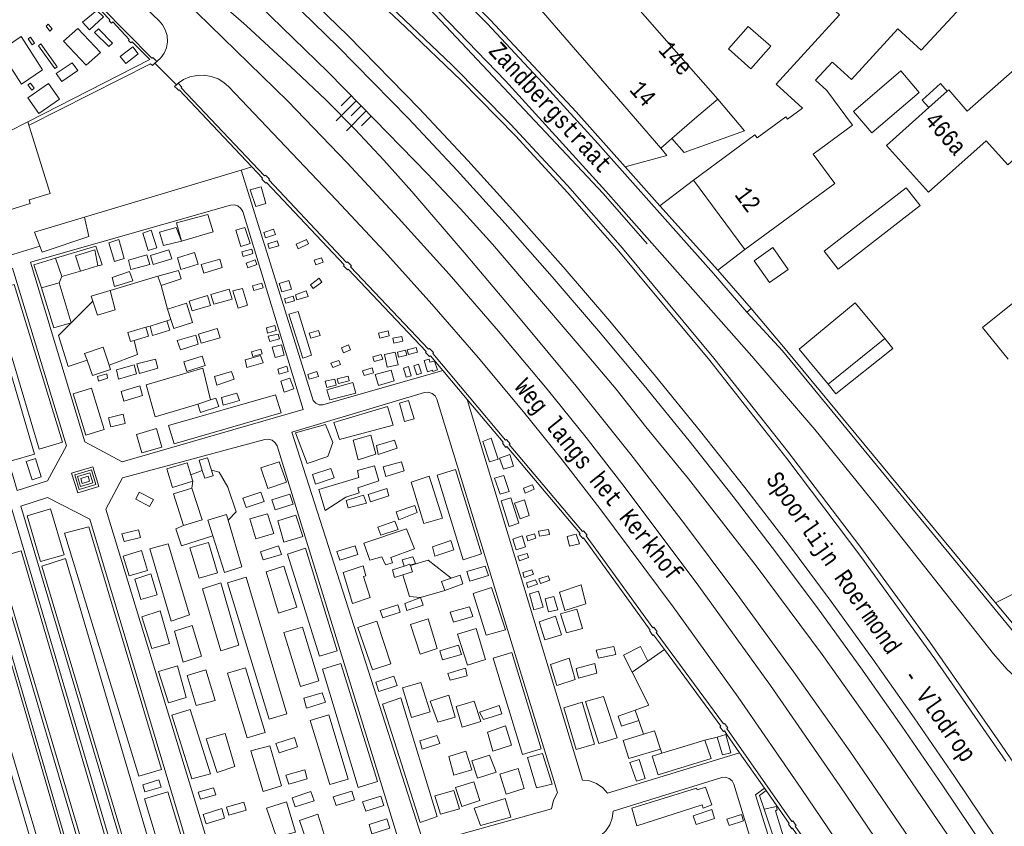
# Model space of a CAD drawing. Header units: metres. Extents: x 196790 to 198335, y 354523 to 356036.
# Tile 74 of 108: x 197890 to 197993, y 354860 to 354944. Entities that reach past the tile are written whole.
import ezdxf

# ---------------------------------------------------------------- set-up
doc = ezdxf.new("R2010")
doc.units = ezdxf.units.M
doc.linetypes.add('DGN Style 2', pattern=[186.027128, 111.616277, -74.410851])
doc.linetypes.add('DGN Style 3', pattern=[260.437979, 186.027128, -74.410851])
for name, color, linetype, lineweight in [('afdak', 252, 'DGN Style 2', 18), ('bij- of bedrijfsgebouw', 252, 'Continuous', 18), ('heg of haag', 252, 'Continuous', 18), ('hoofdgebouw', 252, 'Continuous', 18), ('huisnummer BAG', 252, 'Continuous', 18), ('kant asfaltverharding', 252, 'Continuous', 18), ('kant klinkerverharding', 252, 'Continuous', 18), ('kant muur (extern)', 252, 'Continuous', 18), ('kant onverhard', 252, 'Continuous', 18), ('kant tegelverharding', 252, 'Continuous', 18), ('kunstwerken', 252, 'Continuous', 18), ('molgoot', 252, 'DGN Style 3', 18), ('overige afscheidingen', 252, 'Continuous', 18), ('overige tekst', 252, 'Continuous', 18), ('raster', 252, 'Continuous', 18), ('spoorrail', 252, 'Continuous', 18), ('straatnaam', 252, 'Continuous', 18), ('taludlijn', 252, 'Continuous', 18), ('taludsymbool', 252, 'Continuous', 18), ('tuinhuis', 252, 'DGN Style 2', 18), ('vlakafsluiter groen', 252, 'DGN Style 2', 18)]:
    doc.layers.add(name, color=color, linetype=linetype, lineweight=lineweight)
doc.styles.add('Style-Courier New', font='cour.ttf')

# ---------------------------------------------------------------- blocks, each defined once
blk = doc.blocks.new('TA')
at = {"layer": 'taludsymbool', "linetype": 'Continuous', "lineweight": 0}
for p, q in [((-0.5, 0), (-0.5, -0.5)), ((-0.25, 0), (-0.25, -1)), ((0, 0), (0, -0.5)), ((0.25, 0), (0.25, -1)), ((0.5, 0), (0.5, -0.5))]:
    blk.add_line(p, q, dxfattribs=at)

msp = doc.modelspace()

# ---------------------------------------------------------------- linework, layer by layer
at = {"layer": 'afdak', "flags": 128}
for points in [[(197986.92, 354936.833), (197986.222, 354937.618), (197984.279, 354935.89), (197984.977, 354935.105)], [(197958.038, 354931.858), (197959.322, 354930.378), (197965.666, 354932.668), (197962.858, 354935.991)], [(197974.019, 354920.034), (197982.604, 354926.693), (197984.063, 354924.812), (197975.478, 354918.153), (197974.019, 354920.034)], [(197980.359, 354910.885), (197981.2, 354909.83), (197975.236, 354905.074), (197974.429, 354906.086)]]:
    msp.add_lwpolyline(points, dxfattribs=at)
at = {"layer": 'bij- of bedrijfsgebouw'}
for p, q in [((197979.011, 354932.438), (197977.082, 354934.697)), ((197977.27, 354914.613), (197980.359, 354910.885)), ((197974.429, 354906.086), (197980.359, 354910.885)), ((197991.989, 354883.162), (197998.547, 354886.432))]:
    msp.add_line(p, q, dxfattribs=at)
at = {"layer": 'bij- of bedrijfsgebouw', "flags": 128}
for points in [[(197977.082, 354934.697), (197982.058, 354938.948), (197983.987, 354936.689), (197979.011, 354932.438)], [(197888.315, 354932.626), (197888.368, 354932.653), (197888.423, 354932.555), (197890.496, 354933.619), (197892.835, 354926.101), (197890.613, 354925.429), (197890.725, 354925.026), (197885.209, 354923.309)], [(197977.27, 354914.613), (197971.396, 354909.747), (197974.429, 354906.086)], [(197999.304, 354879.636), (197996.732, 354877.446), (197991.989, 354883.162)]]:
    msp.add_lwpolyline(points, dxfattribs=at)
at = {"layer": 'heg of haag'}
for p, q in [((197913.964, 354928.882), (197912.854, 354928.549)), ((197912.854, 354928.549), (197896.429, 354923.622)), ((197896.429, 354923.622), (197891.187, 354922.049))]:
    msp.add_line(p, q, dxfattribs=at)
at = {"layer": 'hoofdgebouw'}
for p, q in [((197943.435, 354946.349), (197947.932, 354941.167)), ((197958.251, 354941.229), (197953.72, 354946.38)), ((197947.932, 354941.167), (197952.429, 354935.985)), ((197962.858, 354935.991), (197958.251, 354941.229)), ((197952.429, 354935.985), (197956.882, 354930.855)), ((197960.658, 354934.132), (197962.858, 354935.991)), ((197984.977, 354935.105), (197986.92, 354936.833)), ((197971.741, 354935.029), (197970.171, 354933.872)), ((197958.038, 354931.858), (197960.658, 354934.132)), ((197956.882, 354930.855), (197958.038, 354931.858)), ((197960.296, 354927.473), (197965.679, 354920.208))]:
    msp.add_line(p, q, dxfattribs=at)
at = {"layer": 'hoofdgebouw', "flags": 128}
for points in [[(197984.848, 354950.635), (197989.241, 354946.617), (197984.184, 354941.126), (197981.741, 354943.361)], [(197973.607, 354946.664), (197975.619, 354944.824), (197968.974, 354937.56), (197971.741, 354935.029)], [(197981.741, 354943.361), (197976.874, 354938.04), (197974.961, 354939.79)], [(197986.92, 354936.833), (197987.069, 354936.966), (197989.011, 354934.739), (197996.069, 354940.964), (198000.728, 354935.734), (197993.267, 354929.078), (197990.995, 354931.624), (197984.965, 354926.215), (197980.549, 354931.138), (197984.271, 354934.477), (197984.977, 354935.105)], [(197974.961, 354939.79), (197974.864, 354939.878), (197973.114, 354937.965), (197974.28, 354936.898)], [(197972.853, 354930.229), (197976.963, 354933.256), (197974.28, 354936.898)], [(197960.296, 354927.473), (197966.734, 354932.258), (197966.982, 354931.93), (197969.973, 354934.14), (197970.171, 354933.872)], [(197965.679, 354920.208), (197975.121, 354927.151), (197972.853, 354930.229)], [(197993.301, 354908.706), (197990.619, 354912.039), (197993.966, 354914.731)]]:
    msp.add_lwpolyline(points, dxfattribs=at)
at = {"layer": 'kant asfaltverharding'}
for p, q in [((197956.789, 354924.804), (197953.149, 354928.871)), ((197962.847, 354918.034), (197956.789, 354924.804)), ((197962.847, 354918.034), (197966.339, 354914.023)), ((197966.339, 354914.023), (197965.912, 354913.658))]:
    msp.add_line(p, q, dxfattribs=at)
at = {"layer": 'kant asfaltverharding', "flags": 128}
for points in [[(197953.149, 354928.871), (197947.986, 354934.641), (197939.029, 354944.265), (197932.842, 354950.453), (197926.568, 354956.555), (197920.21, 354962.568), (197913.769, 354968.492), (197909.835, 354972.155), (197901.077, 354979.593)], [(197907.618, 354969.325), (197916.176, 354961.804), (197924.532, 354954.054), (197932.677, 354946.083), (197940.602, 354937.898)], [(197894.655, 354958.178), (197895.951, 354957.077), (197917.77, 354935.78), (197923.962, 354929.289), (197929.371, 354923.507), (197934.665, 354917.62), (197939.853, 354911.639), (197944.943, 354905.574), (197949.044, 354900.499), (197953.039, 354895.341), (197960.854, 354884.891), (197968.365, 354874.492), (197975.666, 354863.945), (197991.886, 354840.007), (198016.738, 354802.147), (198021.026, 354795.243), (198022.17, 354793.154), (198023.082, 354790.938), (198023.743, 354788.635), (198024.031, 354786.948)], [(197904.025, 354939.926), (197904.43, 354940.306), (197904.772, 354940.794), (197905.013, 354941.372), (197905.121, 354942.005), (197905.083, 354942.647), (197904.906, 354943.248), (197904.619, 354943.77), (197904.258, 354944.192), (197894.256, 354953.76), (197892.753, 354955.095)], [(198018.56, 354792.236), (198013.658, 354800.395), (197988.857, 354838.192), (197971.602, 354863.675), (197964.976, 354873.268), (197958.164, 354882.73), (197950.463, 354893.061), (197946.526, 354898.161), (197942.483, 354903.178), (197937.719, 354908.869), (197932.86, 354914.479), (197927.902, 354920.001), (197922.84, 354925.428), (197911.572, 354937.278), (197911.054, 354937.73), (197910.433, 354938.103), (197909.731, 354938.365), (197908.979, 354938.492), (197908.217, 354938.475), (197907.484, 354938.317), (197906.816, 354938.038), (197906.238, 354937.666)], [(197940.602, 354937.898), (197951.102, 354926.35), (197966.421, 354909.018), (197973.017, 354901.341), (197979.396, 354893.483), (197991.754, 354877.816), (197993.18, 354876.191), (197994.798, 354874.7), (197996.587, 354873.375), (197998.519, 354872.245), (198000.563, 354871.331), (198002.681, 354870.647), (198004.835, 354870.199), (198006.987, 354869.985), (198031.083, 354868.857), (198031.053, 354868.591)], [(197965.912, 354913.658), (197969.655, 354909.569), (197994.038, 354879.915), (197995.421, 354878.397), (197996.977, 354877.006), (197998.688, 354875.77), (198000.528, 354874.715), (198002.469, 354873.857), (198004.477, 354873.211), (198006.52, 354872.781), (198008.562, 354872.566), (198031.647, 354871.314), (198034.944, 354871.019)]]:
    msp.add_lwpolyline(points, dxfattribs=at)
at = {"layer": 'kant klinkerverharding', "flags": 128}
msp.add_lwpolyline([(197953.149, 354928.871), (197957.49, 354930.083), (197956.882, 354930.855)], dxfattribs=at)
at = {"layer": 'kant muur (extern)'}
for p, q in [((197904.025, 354939.926), (197903.82, 354939.746)), ((197906.238, 354937.666), (197906.067, 354937.502)), ((197934, 354907.53), (197936.565, 354904.482)), ((197965.144, 354867.433), (197963.795, 354869.36)), ((197967.758, 354863.7), (197965.144, 354867.433)), ((197967.758, 354863.7), (197967.93, 354863.454))]:
    msp.add_line(p, q, dxfattribs=at)
at = {"layer": 'kant muur (extern)', "flags": 128}
for points in [[(197904.025, 354939.926), (197903.613, 354940.354), (197903.505, 354940.267), (197895.629, 354948.294), (197895.679, 354948.385), (197895.265, 354948.804), (197895.181, 354948.725), (197887.455, 354956.807), (197887.556, 354956.906), (197887.144, 354957.313)], [(197897.37, 354946.102), (197899.069, 354944.306), (197899.005, 354944.21), (197899.276, 354943.955), (197899.395, 354944.077), (197901.098, 354942.228), (197901.027, 354942.133), (197901.297, 354941.884), (197901.432, 354941.997), (197903.299, 354940.126), (197890.496, 354933.619)], [(197890.61, 354933.253), (197903.359, 354939.694), (197903.558, 354939.514), (197903.82, 354939.746)], [(197906.067, 354937.502), (197905.876, 354937.32), (197906.104, 354937.091)], [(197906.104, 354937.091), (197906.309, 354936.886), (197906.359, 354936.952), (197913.964, 354928.882)], [(197977.808, 354849.936), (197970.973, 354859.722), (197971.06, 354859.8), (197970.715, 354860.288), (197970.617, 354860.227), (197963.814, 354869.961), (197963.892, 354870.03), (197963.546, 354870.512), (197963.451, 354870.448), (197956.404, 354880.048), (197956.486, 354880.117), (197956.132, 354880.596), (197956.047, 354880.548), (197949.052, 354890.173), (197949.149, 354890.247), (197948.765, 354890.719), (197948.667, 354890.628), (197940.987, 354899.759), (197941.071, 354899.83), (197940.699, 354900.287), (197940.595, 354900.21), (197932.953, 354909.32), (197933.036, 354909.396), (197932.613, 354909.833), (197932.516, 354909.748), (197924.329, 354918.41), (197924.418, 354918.496), (197924.011, 354918.922), (197923.913, 354918.839), (197915.749, 354927.512), (197915.843, 354927.605), (197915.426, 354928.026), (197915.321, 354927.936), (197906.575, 354937.157), (197906.65, 354937.256), (197906.238, 354937.666)], [(197913.964, 354928.882), (197915.084, 354927.693), (197915.017, 354927.608), (197915.437, 354927.18), (197915.509, 354927.252), (197923.68, 354918.6), (197923.606, 354918.502), (197924.008, 354918.083), (197924.094, 354918.157), (197932.272, 354909.501), (197932.209, 354909.41), (197932.629, 354908.998), (197932.714, 354909.058), (197934, 354907.53)], [(197936.565, 354904.482), (197940.346, 354899.989), (197940.262, 354899.914), (197940.63, 354899.456), (197940.721, 354899.536), (197948.4, 354890.43), (197948.315, 354890.359), (197948.686, 354889.89), (197948.778, 354889.956), (197955.768, 354880.301), (197955.691, 354880.235), (197956.026, 354879.744), (197956.119, 354879.801), (197957.256, 354878.254)], [(197957.256, 354878.254), (197963.171, 354870.205), (197963.07, 354870.131), (197963.444, 354869.662), (197963.548, 354869.713), (197963.795, 354869.36)], [(197967.93, 354863.454), (197970.339, 354860.012), (197970.257, 354859.941), (197970.607, 354859.446), (197970.693, 354859.51), (197977.505, 354849.759), (197977.417, 354849.688), (197977.782, 354849.171), (197977.863, 354849.231), (197984.428, 354839.324), (197984.344, 354839.218), (197984.685, 354838.755), (197984.786, 354838.821), (197987.27, 354835.044)]]:
    msp.add_lwpolyline(points, dxfattribs=at)
at = {"layer": 'kant onverhard'}
for p, q in [((197891.754, 354920.555), (197891.187, 354922.049)), ((197891.754, 354920.555), (197887.642, 354919.312)), ((197893.38, 354919.321), (197894.035, 354917.367)), ((197894.035, 354917.367), (197893.782, 354916.716)), ((197899.113, 354915.911), (197904.109, 354917.424)), ((197893.782, 354916.716), (197891.906, 354916.193)), ((197904.462, 354916.43), (197905.149, 354913.94)), ((197895.027, 354912.52), (197897.299, 354914.79)), ((197902.856, 354912.08), (197903.304, 354912.177)), ((197905.072, 354912.734), (197905.498, 354912.868)), ((197907.572, 354896.588), (197908.788, 354897.047)), ((197907.78, 354895.911), (197907.696, 354895.176)), ((197934.223, 354884.456), (197931.667, 354883.711)), ((197957.256, 354878.254), (197955.509, 354877.032)), ((197955.509, 354877.032), (197953.854, 354875.874)), ((197954.558, 354870.826), (197955.057, 354869.365)), ((197961.481, 354868.734), (197962.773, 354869.051)), ((197963.681, 354869.326), (197963.795, 354869.36)), ((197956.829, 354867.793), (197956.966, 354867.373))]:
    msp.add_line(p, q, dxfattribs=at)
at = {"layer": 'kant onverhard', "flags": 128}
for points in [[(197912.854, 354928.549), (197920.303, 354904.719), (197920.428, 354904.38), (197920.693, 354904.093), (197921.05, 354903.934), (197921.411, 354903.925), (197934, 354907.53)], [(197911.732, 354924.881), (197912.115, 354924.909), (197912.51, 354924.789), (197912.831, 354924.53), (197913.022, 354924.196), (197919.363, 354903.432), (197900.376, 354897.947), (197896.458, 354900.027), (197890.781, 354918.89), (197911.732, 354924.881)], [(197896.429, 354923.622), (197896.873, 354921.572), (197891.984, 354919.947), (197891.754, 354920.555)], [(197891.906, 354916.193), (197891.107, 354918.615), (197893.38, 354919.321)], [(197883.006, 354916.537), (197888.863, 354918.263), (197894.55, 354899.62), (197892.555, 354895.934), (197889.365, 354894.925), (197883.006, 354916.537)], [(197896.697, 354908.597), (197894.725, 354907.953), (197893.688, 354911.179), (197895.027, 354912.52)], [(197901.637, 354910.669), (197902.004, 354909.194), (197899.02, 354908.075)], [(197909.638, 354904.437), (197908.855, 354907.756), (197902.888, 354906.014), (197903.855, 354902.667), (197908.302, 354904.007)], [(197931.808, 354858.54), (197932.376, 354858.372), (197932.881, 354858.064), (197945.419, 354861.56), (197945.615, 354862.458), (197946.055, 354863.264), (197933.396, 354904.529), (197933.205, 354904.863), (197932.884, 354905.122), (197932.489, 354905.242), (197932.106, 354905.214), (197918.192, 354901.065), (197931.808, 354858.54)], [(197936.565, 354904.482), (197948.657, 354864.561), (197949.409, 354864.469), (197950.139, 354864.194), (197950.782, 354863.753), (197951.288, 354863.188), (197965.144, 354867.433)], [(197919.773, 354897.772), (197918.553, 354900.978), (197921.704, 354901.862), (197922.49, 354899.962), (197921.963, 354898.511), (197919.773, 354897.772)], [(197915.34, 354900.293), (197915.723, 354900.321), (197916.118, 354900.201), (197916.439, 354899.941), (197916.63, 354899.608), (197929.563, 354857.59), (197929.193, 354856.721), (197911.407, 354851.323), (197898.655, 354892.975), (197900.43, 354896.273), (197915.34, 354900.293)], [(197909.739, 354897.065), (197910.548, 354896.855), (197911.455, 354895.288), (197912.34, 354892.684), (197911.488, 354891.834)], [(197926.859, 354897.515), (197925.056, 354897.048), (197925.192, 354896.309), (197921.019, 354895.036), (197921.671, 354892.841), (197923.855, 354894.232), (197925.247, 354894.698), (197925.114, 354895.227), (197927.298, 354895.96), (197926.859, 354897.515)], [(197889.754, 354893.304), (197892.565, 354894.217), (197896.977, 354891.917), (197909.474, 354850.235), (197903.144, 354848.346), (197889.754, 354893.304)], [(197885.73, 354891.995), (197888.8, 354892.993), (197902.084, 354848.029), (197899.016, 354847.114), (197885.73, 354891.995)], [(197878.657, 354889.696), (197884.691, 354891.658), (197897.801, 354846.751), (197891.606, 354844.902), (197878.657, 354889.696)], [(197909.894, 354890.173), (197906.617, 354889.135), (197906.026, 354890.912), (197906.806, 354891.25)], [(197930.197, 354890.921), (197931.04, 354888.806), (197928.544, 354887.903), (197928.75, 354887.333), (197927.999, 354887.122), (197927.628, 354887.983), (197926.372, 354887.62), (197925.719, 354889.4), (197930.197, 354890.921)], [(197930.611, 354887.067), (197932.461, 354887.63), (197934.902, 354885.748)], [(197931.667, 354883.711), (197930.527, 354883.821), (197929.829, 354886.089)], [(197953.854, 354875.874), (197955.615, 354872.419), (197954.193, 354871.895)], [(197942.893, 354866.939), (197943.83, 354863.74), (197945.491, 354864.141), (197944.479, 354867.335), (197942.893, 354866.939)], [(197950.571, 354858.732), (197951.11, 354859.237), (197951.53, 354859.87), (197951.79, 354860.583), (197951.877, 354861.317), (197963.262, 354864.832), (197963.645, 354864.86), (197964.04, 354864.74), (197964.36, 354864.48), (197964.551, 354864.147), (197977.046, 354823.074), (197977.03, 354822.626), (197976.829, 354822.185), (197976.468, 354821.86), (197976.046, 354821.711), (197964.765, 354818.419), (197964.334, 354819.086), (197963.732, 354819.641), (197963.008, 354820.026), (197962.236, 354820.211), (197950.571, 354858.732)], [(197967.758, 354863.7), (197966.795, 354862.998), (197979.076, 354823.821), (197979.228, 354823.438), (197979.539, 354823.119), (197979.951, 354822.949), (197980.363, 354822.95), (197992.822, 354826.578)]]:
    msp.add_lwpolyline(points, dxfattribs=at)
at = {"layer": 'kant tegelverharding'}
for p, q in [((197956.789, 354924.804), (197960.296, 354927.473)), ((197962.847, 354918.034), (197965.679, 354920.208))]:
    msp.add_line(p, q, dxfattribs=at)
at = {"layer": 'kunstwerken', "flags": 128}
for points in [[(197895.725, 354894.703), (197897.938, 354895.367), (197897.309, 354897.421), (197895.078, 354896.757), (197895.725, 354894.703)], [(197895.41, 354896.573), (197895.877, 354895.039), (197897.624, 354895.563), (197897.158, 354897.094), (197895.41, 354896.573)], [(197896.973, 354896.777), (197895.711, 354896.389), (197896.025, 354895.343), (197897.304, 354895.73), (197896.973, 354896.777)], [(197896.971, 354895.908), (197896.188, 354895.67), (197896.045, 354896.21), (197896.801, 354896.441), (197896.971, 354895.908)]]:
    msp.add_lwpolyline(points, dxfattribs=at)
at = {"layer": 'molgoot', "flags": 128}
msp.add_lwpolyline([(197965.912, 354913.658), (197962.411, 354917.707), (197950.254, 354931.315), (197944.507, 354937.653), (197938.667, 354943.907), (197932.884, 354949.709), (197927.02, 354955.43), (197921.077, 354961.07), (197915.057, 354966.626), (197909.474, 354971.725), (197900.637, 354979.261), (197899.359, 354980.466)], dxfattribs=at)
at = {"layer": 'overige afscheidingen'}
for p, q in [((197897.827, 354918.485), (197896.024, 354917.954)), ((197896.024, 354917.954), (197894.035, 354917.367)), ((197904.109, 354917.424), (197904.462, 354916.43)), ((197895.027, 354912.52), (197893.782, 354916.716)), ((197905.498, 354912.868), (197905.149, 354913.94)), ((197903.304, 354912.177), (197905.072, 354912.734)), ((197909.638, 354904.437), (197908.302, 354904.007)), ((197907.572, 354896.588), (197907.78, 354895.911)), ((197930.611, 354887.067), (197930.602, 354887.095)), ((197954.558, 354870.826), (197954.193, 354871.895)), ((197962.773, 354869.051), (197963.681, 354869.326)), ((197961.481, 354868.734), (197956.966, 354867.373))]:
    msp.add_line(p, q, dxfattribs=at)
at = {"layer": 'overige afscheidingen', "flags": 128}
for points in [[(197896.965, 354943.244), (197898.436, 354944.615), (197897.714, 354945.299), (197896.205, 354944.054), (197896.965, 354943.244)], [(197892.398, 354943.636), (197892.622, 354943.836), (197893.024, 354943.345), (197892.79, 354943.109), (197892.398, 354943.636)], [(197894.241, 354942.056), (197895.743, 354943.39), (197898.123, 354940.887), (197896.597, 354939.532), (197894.241, 354942.056)], [(197898.997, 354941.505), (197899.368, 354941.847), (197897.912, 354943.346), (197897.472, 354942.98), (197898.997, 354941.505)], [(197889.797, 354942.543), (197887.59, 354941.066), (197889.805, 354937.553), (197892.012, 354939.069), (197889.797, 354942.543)], [(197890.931, 354941.695), (197891.191, 354941.86), (197890.765, 354942.498), (197890.517, 354942.326), (197890.931, 354941.695)], [(197893.302, 354939.199), (197893.564, 354939.375), (197891.848, 354941.772), (197891.606, 354941.581), (197893.302, 354939.199)], [(197900.775, 354939.731), (197902.063, 354940.752), (197901.507, 354941.483), (197900.166, 354940.462), (197900.775, 354939.731)], [(197894.057, 354937.847), (197895.744, 354938.975), (197895.131, 354939.808), (197893.471, 354938.673), (197894.057, 354937.847)], [(197892.639, 354937.628), (197893.798, 354935.985), (197891.648, 354934.476), (197890.487, 354936.13), (197892.639, 354937.628)], [(197890.903, 354936.931), (197891.156, 354937.129), (197890.759, 354937.652), (197890.491, 354937.493), (197890.903, 354936.931)], [(197915.442, 354925.03), (197914.96, 354926.785), (197913.821, 354926.479), (197914.415, 354924.718), (197915.442, 354925.03)], [(197906.609, 354921.079), (197906.095, 354923.016), (197909.36, 354923.895), (197909.919, 354922.073), (197906.609, 354921.079)], [(197912.318, 354922.248), (197912.814, 354920.514), (197913.79, 354920.853), (197913.239, 354922.517), (197912.318, 354922.248)], [(197903.419, 354922.226), (197902.552, 354921.935), (197903.096, 354920.119), (197904.018, 354920.404), (197903.419, 354922.226)], [(197915.422, 354921.454), (197915.229, 354921.999), (197916.268, 354922.332), (197916.474, 354921.786), (197915.422, 354921.454)], [(197893.38, 354919.321), (197897.62, 354920.571), (197898.274, 354918.617), (197897.827, 354918.485)], [(197900.585, 354919.253), (197899.586, 354918.95), (197898.972, 354920.92), (197900.028, 354921.248), (197900.585, 354919.253)], [(197915.796, 354920.316), (197915.659, 354920.823), (197916.637, 354921.118), (197916.796, 354920.591), (197915.796, 354920.316)], [(197919.915, 354920.805), (197919.699, 354921.259), (197918.638, 354920.76), (197918.845, 354920.291), (197919.915, 354920.805)], [(197903.292, 354918.628), (197902.979, 354919.644), (197901.056, 354919.104), (197901.283, 354918.106), (197903.292, 354918.628)], [(197905.266, 354920.176), (197905.58, 354919.247), (197903.624, 354918.646), (197903.356, 354919.583), (197905.266, 354920.176)], [(197906.516, 354918.109), (197906.185, 354919.337), (197907.958, 354919.905), (197908.338, 354918.683), (197906.516, 354918.109)], [(197913.969, 354920.25), (197914.086, 354919.812), (197913.065, 354919.486), (197912.94, 354919.978), (197913.969, 354920.25)], [(197908.929, 354917.747), (197908.669, 354918.653), (197910.614, 354919.203), (197910.864, 354918.312), (197908.929, 354917.747)], [(197913.373, 354918.795), (197914.339, 354919.126), (197914.509, 354918.65), (197913.557, 354918.298), (197913.373, 354918.795)], [(197920.691, 354918.622), (197921.449, 354918.895), (197921.281, 354919.345), (197920.535, 354919.094), (197920.691, 354918.622)], [(197901.482, 354916.913), (197899.572, 354916.341), (197899.316, 354917.277), (197901.161, 354917.895), (197901.482, 354916.913)], [(197904.109, 354917.424), (197906.284, 354918.029), (197906.564, 354917.137), (197904.462, 354916.43)], [(197886.721, 354915.877), (197889.069, 354916.558), (197894.117, 354900.009), (197891.689, 354899.275), (197886.721, 354915.877)], [(197914.2, 354915.923), (197915.179, 354916.207), (197915.045, 354916.7), (197914.052, 354916.412), (197914.2, 354915.923)], [(197917.122, 354915.767), (197918.14, 354916.068), (197917.862, 354916.966), (197916.844, 354916.643), (197917.122, 354915.767)], [(197920.121, 354916.524), (197920.403, 354916.114), (197921.325, 354916.801), (197921.034, 354917.199), (197920.121, 354916.524)], [(197891.906, 354916.193), (197893.227, 354911.99), (197895.027, 354912.52)], [(197899.113, 354915.911), (197897.124, 354915.303), (197897.299, 354914.79)], [(197897.299, 354914.79), (197897.801, 354913.321), (197899.646, 354913.895), (197899.113, 354915.911)], [(197907.713, 354913.786), (197909.646, 354914.348), (197909.342, 354915.398), (197907.423, 354914.807), (197907.713, 354913.786)], [(197911.586, 354916.061), (197909.692, 354915.484), (197910.009, 354914.49), (197911.909, 354915.013), (197911.586, 354916.061)], [(197913.51, 354914.386), (197912.999, 354916.136), (197911.973, 354915.863), (197912.543, 354914.06), (197913.51, 354914.386)], [(197917.547, 354914.571), (197918.449, 354914.828), (197918.304, 354915.333), (197917.39, 354915.049), (197917.547, 354914.571)], [(197918.547, 354915.448), (197918.717, 354914.935), (197919.889, 354915.274), (197919.682, 354915.866), (197918.547, 354915.448)], [(197905.498, 354912.868), (197905.804, 354911.93), (197907.744, 354912.552), (197907.13, 354914.591), (197905.149, 354913.94)], [(197891.197, 354898.753), (197888.76, 354898.044), (197884.26, 354913.338), (197886.679, 354914.071), (197891.197, 354898.753)], [(197919.325, 354908.816), (197920.229, 354909.132), (197918.846, 354913.707), (197917.873, 354913.42), (197919.325, 354908.816)], [(197905.072, 354912.734), (197905.373, 354911.754), (197903.544, 354911.198), (197903.304, 354912.177)], [(197916.376, 354912.228), (197915.51, 354911.983), (197915.622, 354911.425), (197916.525, 354911.709), (197916.376, 354912.228)], [(197902.856, 354912.08), (197900.965, 354911.524), (197901.259, 354910.552), (197901.637, 354910.669)], [(197901.637, 354910.669), (197903.136, 354911.133), (197902.856, 354912.08)], [(197906.148, 354910.653), (197908.096, 354911.219), (197908.368, 354910.292), (197906.5, 354909.698), (197906.148, 354910.653)], [(197910.34, 354911.936), (197910.67, 354910.952), (197908.681, 354910.376), (197908.402, 354911.345), (197910.34, 354911.936)], [(197916.733, 354911.321), (197916.87, 354910.829), (197915.876, 354910.566), (197915.687, 354911.107), (197916.733, 354911.321)], [(197920.004, 354911.456), (197920.986, 354911.726), (197921.137, 354911.178), (197920.151, 354910.907), (197920.004, 354911.456)], [(197928.397, 354911.161), (197928.267, 354911.67), (197927.265, 354911.422), (197927.395, 354910.913), (197928.397, 354911.161)], [(197916.125, 354909.956), (197917.075, 354910.218), (197917.364, 354909.148), (197916.42, 354908.893), (197916.125, 354909.956)], [(197924.327, 354909.676), (197924.12, 354910.2), (197923.383, 354909.915), (197923.583, 354909.393), (197924.327, 354909.676)], [(197929.804, 354910.582), (197929.707, 354911.091), (197928.762, 354910.906), (197928.869, 354910.405), (197929.804, 354910.582)], [(197896.697, 354908.597), (197896.445, 354909.313), (197898.394, 354909.953), (197899.02, 354908.075)], [(197913.467, 354907.846), (197915.161, 354908.325), (197914.904, 354909.093), (197913.269, 354908.635), (197913.467, 354907.846)], [(197915.077, 354909.269), (197914.938, 354909.758), (197913.938, 354909.476), (197914.093, 354908.993), (197915.077, 354909.269)], [(197927.716, 354908.713), (197927.56, 354909.208), (197926.679, 354908.969), (197926.814, 354908.466), (197927.716, 354908.713)], [(197929.024, 354909.442), (197929.33, 354908.125), (197928.191, 354907.87), (197927.888, 354909.213), (197929.024, 354909.442)], [(197930.252, 354909.144), (197930.094, 354909.656), (197929.241, 354909.438), (197929.378, 354908.925), (197930.252, 354909.144)], [(197931.363, 354909.436), (197931.225, 354909.929), (197930.286, 354909.702), (197930.419, 354909.197), (197931.363, 354909.436)], [(197896.697, 354908.597), (197897.26, 354906.999), (197899.163, 354907.645), (197899.02, 354908.075)], [(197900.01, 354906.609), (197899.792, 354907.594), (197901.623, 354908.134), (197901.878, 354907.17), (197900.01, 354906.609)], [(197901.933, 354908.222), (197903.871, 354908.705), (197904.113, 354907.766), (197902.212, 354907.223), (197901.933, 354908.222)], [(197909.102, 354908.035), (197908.775, 354909.037), (197906.85, 354908.445), (197907.176, 354907.424), (197909.102, 354908.035)], [(197923.101, 354908.586), (197922.281, 354908.293), (197922.461, 354907.837), (197923.276, 354908.135), (197923.101, 354908.586)], [(197931.288, 354907.068), (197930.961, 354908.004), (197931.455, 354908.172), (197931.782, 354907.233), (197931.288, 354907.068)], [(197932.421, 354907.389), (197932.912, 354907.557), (197932.948, 354907.425), (197933.446, 354907.577), (197933.156, 354908.519), (197932.663, 354908.391), (197932.58, 354908.712), (197932.053, 354908.562), (197932.421, 354907.389)], [(197898.765, 354907.18), (197898.852, 354906.734), (197897.911, 354906.412), (197897.781, 354906.895), (197898.765, 354907.18)], [(197910.298, 354905.995), (197912.12, 354906.63), (197911.839, 354907.408), (197910.051, 354906.876), (197910.298, 354905.995)], [(197916.703, 354907.676), (197916.858, 354907.145), (197917.791, 354907.419), (197917.635, 354907.979), (197916.703, 354907.676)], [(197919.988, 354906.609), (197919.842, 354907.097), (197920.794, 354907.413), (197920.964, 354906.903), (197919.988, 354906.609)], [(197926.596, 354907.785), (197925.604, 354907.497), (197925.753, 354907.007), (197926.736, 354907.269), (197926.596, 354907.785)], [(197927.248, 354905.963), (197926.922, 354907.089), (197928.596, 354907.571), (197928.914, 354906.438), (197927.248, 354905.963)], [(197930.183, 354906.812), (197929.885, 354907.78), (197930.4, 354907.936), (197930.695, 354906.971), (197930.183, 354906.812)], [(197917.981, 354906.709), (197917.029, 354906.404), (197917.385, 354905.257), (197918.379, 354905.585), (197917.981, 354906.709)], [(197922.816, 354906), (197921.852, 354905.757), (197921.677, 354906.401), (197922.686, 354906.603), (197922.816, 354906)], [(197922.177, 354904.451), (197921.856, 354905.508), (197924.573, 354906.25), (197924.881, 354905.159), (197922.177, 354904.451)], [(197924.073, 354906.938), (197924.195, 354906.43), (197923.062, 354906.166), (197922.934, 354906.651), (197924.073, 354906.938)], [(197895.238, 354905.068), (197897.163, 354905.664), (197898.502, 354901.335), (197896.555, 354900.745), (197895.238, 354905.068)], [(197902.239, 354905.903), (197902.526, 354904.91), (197900.543, 354904.303), (197900.26, 354905.335), (197902.239, 354905.903)], [(197916.466, 354904.975), (197917.039, 354903.073), (197905.83, 354899.835), (197905.255, 354901.758), (197916.466, 354904.975)], [(197910.984, 354903.897), (197912.678, 354904.376), (197912.421, 354905.144), (197910.786, 354904.686), (197910.984, 354903.897)], [(197909.638, 354904.437), (197910.202, 354904.618), (197910.505, 354903.732), (197908.591, 354903.101), (197908.302, 354904.007)], [(197931.018, 354902.444), (197929.999, 354902.17), (197929.473, 354904.095), (197930.426, 354904.378), (197931.018, 354902.444)], [(197899.208, 354901.608), (197898.951, 354902.542), (197900.471, 354902.959), (197900.689, 354901.975), (197899.208, 354901.608)], [(197928.796, 354901.796), (197928.197, 354903.745), (197922.597, 354902.07), (197923.159, 354900.294), (197928.796, 354901.796)], [(197903.988, 354901.428), (197901.866, 354900.796), (197902.432, 354898.874), (197904.544, 354899.478), (197903.988, 354901.428)], [(197926.455, 354900.74), (197924.613, 354900.204), (197925.134, 354898.162), (197926.994, 354898.734), (197926.455, 354900.74)], [(197927.22, 354898.708), (197929.213, 354899.364), (197928.937, 354900.225), (197927.039, 354899.651), (197927.22, 354898.708)], [(197939.825, 354898.224), (197938.896, 354897.932), (197938.214, 354900.084), (197939.098, 354900.436), (197939.825, 354898.224)], [(197891.897, 354896.353), (197890.927, 354896.049), (197890.32, 354897.971), (197891.304, 354898.284), (197891.897, 354896.353)], [(197907.78, 354895.911), (197905.662, 354895.258), (197905.066, 354897.217), (197907.194, 354897.821), (197907.572, 354896.588)], [(197909.739, 354897.065), (197909.343, 354898.366), (197908.457, 354898.135), (197908.788, 354897.047)], [(197915.664, 354895.16), (197914.936, 354897.316), (197916.857, 354897.935), (197917.612, 354895.822), (197915.664, 354895.16)], [(197928.042, 354896.421), (197929.944, 354897.01), (197929.675, 354897.956), (197927.744, 354897.41), (197928.042, 354896.421)], [(197940.384, 354897.172), (197941.423, 354897.481), (197941.047, 354898.7), (197939.957, 354898.342), (197940.384, 354897.172)], [(197909.739, 354897.065), (197909.917, 354896.48), (197909.034, 354896.237), (197908.788, 354897.047)], [(197922.249, 354897.244), (197922.608, 354896.248), (197920.64, 354895.612), (197920.351, 354896.622), (197922.249, 354897.244)], [(197935.357, 354897.146), (197933.424, 354896.547), (197936.131, 354887.679), (197938.07, 354888.281), (197935.357, 354897.146)], [(197933.963, 354892.042), (197932.596, 354896.426), (197930.708, 354895.822), (197932.011, 354891.46), (197933.963, 354892.042)], [(197940.977, 354894.819), (197940.034, 354894.555), (197939.431, 354896.241), (197940.422, 354896.51), (197940.977, 354894.819)], [(197901.803, 354894.042), (197902.174, 354894.775), (197903.667, 354893.995), (197903.257, 354893.256), (197901.803, 354894.042)], [(197907.696, 354895.176), (197905.768, 354894.593), (197906.806, 354891.25)], [(197906.806, 354891.25), (197908.756, 354891.857), (197907.696, 354895.176)], [(197915.271, 354893.768), (197913.371, 354893.158), (197913.046, 354894.142), (197914.918, 354894.752), (197915.271, 354893.768)], [(197926.173, 354894.53), (197926.412, 354893.753), (197928.357, 354894.364), (197928.134, 354895.132), (197926.173, 354894.53)], [(197942.47, 354895.185), (197942.665, 354894.649), (197943.598, 354895.065), (197943.409, 354895.526), (197942.47, 354895.185)], [(197917.954, 354894.537), (197916.068, 354893.945), (197916.431, 354892.896), (197918.331, 354893.489), (197917.954, 354894.537)], [(197923.864, 354893.899), (197924.095, 354893.106), (197926.021, 354893.598), (197925.708, 354894.442), (197923.864, 354893.899)], [(197941.978, 354891.495), (197940.956, 354891.171), (197940.147, 354893.839), (197941.152, 354894.16), (197941.978, 354891.495)], [(197943.071, 354892.305), (197942.57, 354893.959), (197941.546, 354893.617), (197942.111, 354891.976), (197943.071, 354892.305)], [(197894.304, 354888.197), (197891.822, 354887.475), (197890.402, 354892.29), (197892.877, 354893.011), (197894.304, 354888.197)], [(197929.392, 354891.859), (197931.337, 354892.621), (197931.092, 354893.353), (197929.105, 354892.706), (197929.392, 354891.859)], [(197909.894, 354890.173), (197909.368, 354891.818), (197911.313, 354892.424), (197911.488, 354891.834)], [(197909.894, 354890.173), (197911.125, 354886.32), (197912.944, 354886.927), (197911.488, 354891.834)], [(197916.274, 354890.413), (197914.398, 354889.877), (197913.756, 354891.95), (197915.638, 354892.48), (197916.274, 354890.413)], [(197918.611, 354892.356), (197916.702, 354891.747), (197917.326, 354889.501), (197919.32, 354890.109), (197918.611, 354892.356)], [(197927.212, 354891.102), (197927.506, 354890.24), (197929.344, 354890.828), (197928.995, 354891.718), (197927.212, 354891.102)], [(197894.349, 354890.444), (197896.898, 354891.134), (197904.505, 354865.689), (197902.132, 354864.983), (197894.349, 354890.444)], [(197900.603, 354889.593), (197902.3, 354890.021), (197902.093, 354890.818), (197900.35, 354890.399), (197900.603, 354889.593)], [(197944.035, 354890.671), (197944.144, 354890.154), (197945.195, 354890.337), (197945.084, 354890.852), (197944.035, 354890.671)], [(197908.468, 354885.739), (197910.387, 354886.3), (197909.448, 354889.486), (197907.491, 354888.912), (197908.468, 354885.739)], [(197933.167, 354888.033), (197932.924, 354889.021), (197934.836, 354889.697), (197935.168, 354888.727), (197933.167, 354888.033)], [(197941.714, 354888.715), (197941.369, 354889.817), (197942.334, 354890.167), (197942.681, 354889.017), (197941.714, 354888.715)], [(197942.783, 354890.139), (197942.945, 354889.652), (197943.776, 354889.92), (197943.634, 354890.405), (197942.783, 354890.139)], [(197947.039, 354890.115), (197947.312, 354889.112), (197948.345, 354889.346), (197948.009, 354890.366), (197947.039, 354890.115)], [(197887.261, 354887.88), (197889.779, 354888.621), (197899.109, 354856.835), (197896.745, 354856.087), (197887.261, 354887.88)], [(197901.114, 354885.97), (197903.043, 354886.539), (197902.421, 354888.629), (197900.497, 354888.061), (197901.114, 354885.97)], [(197905.205, 354889.334), (197903.277, 354888.808), (197905.505, 354881.234), (197907.458, 354881.884), (197905.205, 354889.334)], [(197914.89, 354888.52), (197915.164, 354887.67), (197917.075, 354888.234), (197916.779, 354889.133), (197914.89, 354888.52)], [(197919.614, 354888.883), (197917.712, 354888.27), (197921.075, 354877.559), (197922.923, 354878.125), (197919.614, 354888.883)], [(197923.194, 354887.645), (197922.912, 354888.525), (197924.805, 354889.12), (197925.08, 354888.239), (197923.194, 354887.645)], [(197904.602, 354853.292), (197902.182, 354852.626), (197891.943, 354887.006), (197894.441, 354887.807), (197904.602, 354853.292)], [(197942.056, 354887.576), (197943.012, 354887.892), (197942.852, 354888.338), (197941.887, 354888.064), (197942.056, 354887.576)], [(197916.782, 354882.087), (197918.715, 354882.705), (197917.352, 354887), (197915.499, 354886.422), (197916.782, 354882.087)], [(197923.551, 354886.332), (197925.653, 354887.037), (197925.94, 354885.986), (197925.688, 354885.911), (197926.404, 354883.697), (197924.521, 354883.07), (197923.551, 354886.332)], [(197929.964, 354887.014), (197928.733, 354886.618), (197928.96, 354885.828), (197929.829, 354886.089)], [(197929.829, 354886.089), (197930.834, 354886.391), (197930.611, 354887.067)], [(197930.602, 354887.095), (197930.565, 354887.208), (197929.964, 354887.014)], [(197938.468, 354886.984), (197936.527, 354886.447), (197936.848, 354885.429), (197938.793, 354886.02), (197938.468, 354886.984)], [(197943.533, 354886.162), (197943.356, 354886.627), (197942.388, 354886.328), (197942.55, 354885.826), (197943.533, 354886.162)], [(197895.054, 354846.376), (197897.392, 354847.082), (197886.014, 354886.057), (197883.47, 354885.294), (197895.054, 354846.376)], [(197902.347, 354883.493), (197904.04, 354883.991), (197903.38, 354886.186), (197901.711, 354885.646), (197902.347, 354883.493)], [(197913.38, 354885.86), (197911.441, 354885.264), (197915.804, 354870.96), (197917.668, 354871.497), (197913.38, 354885.86)], [(197934.223, 354884.456), (197933.881, 354885.405), (197934.902, 354885.748)], [(197934.223, 354884.456), (197936.127, 354885.138), (197935.817, 354886.055), (197934.902, 354885.748)], [(197943.737, 354885.577), (197942.786, 354885.263), (197942.935, 354884.777), (197943.93, 354885.101), (197943.737, 354885.577)], [(197944.246, 354885.198), (197944.094, 354885.661), (197945.071, 354885.984), (197945.227, 354885.527), (197944.246, 354885.198)], [(197880.463, 354884.529), (197882.837, 354885.203), (197894.394, 354845.981), (197891.812, 354845.27), (197880.463, 354884.529)], [(197910.735, 354878.135), (197912.627, 354878.714), (197910.714, 354885.235), (197908.79, 354884.628), (197910.735, 354878.135)], [(197939.116, 354884.748), (197937.201, 354884.143), (197938.567, 354879.768), (197940.593, 354880.324), (197939.116, 354884.748)], [(197944.528, 354882.685), (197943.564, 354882.423), (197943.089, 354884.094), (197944.034, 354884.394), (197944.528, 354882.685)], [(197931.667, 354883.711), (197930.013, 354883.096), (197930.25, 354882.35), (197931.945, 354882.91), (197931.667, 354883.711)], [(197945.086, 354882.197), (197946.072, 354882.433), (197945.664, 354883.829), (197944.733, 354883.562), (197945.086, 354882.197)], [(197903.482, 354878.362), (197905.36, 354878.876), (197904.371, 354882.321), (197902.428, 354881.696), (197903.482, 354878.362)], [(197929.28, 354882.944), (197927.439, 354882.359), (197927.707, 354881.569), (197929.55, 354882.163), (197929.28, 354882.944)], [(197937.153, 354881.736), (197935.114, 354881.112), (197934.782, 354882.167), (197936.825, 354882.749), (197937.153, 354881.736)], [(197946.989, 354879.995), (197948.676, 354880.475), (197948.067, 354882.496), (197946.351, 354882.007), (197946.989, 354879.995)], [(197927.096, 354881.238), (197928.55, 354876.752), (197926.623, 354876.142), (197925.094, 354880.581), (197927.096, 354881.238)], [(197932.47, 354881.463), (197930.635, 354880.873), (197931.648, 354877.77), (197933.427, 354878.35), (197932.47, 354881.463)], [(197945.835, 354881.77), (197946.449, 354879.813), (197944.727, 354879.268), (197944.118, 354881.158), (197945.835, 354881.77)], [(197907.712, 354880.767), (197905.866, 354880.192), (197906.778, 354876.939), (197908.692, 354877.559), (197907.712, 354880.767)], [(197919.084, 354874.394), (197921.006, 354874.977), (197919.291, 354880.606), (197917.347, 354880.026), (197919.084, 354874.394)], [(197938.479, 354877.223), (197936.586, 354876.617), (197935.565, 354879.863), (197937.5, 354880.448), (197938.479, 354877.223)], [(197935.978, 354877.733), (197935.663, 354878.721), (197933.698, 354878.126), (197933.971, 354877.164), (197935.978, 354877.733)], [(197952.171, 354877.745), (197951.965, 354878.589), (197950.106, 354878.179), (197950.33, 354877.353), (197952.171, 354877.745)], [(197941.247, 354877.941), (197939.293, 354877.363), (197942.372, 354867.247), (197944.337, 354867.846), (197941.247, 354877.941)], [(197947.909, 354875.129), (197945.964, 354874.5), (197945.312, 354876.689), (197947.249, 354877.336), (197947.909, 354875.129)], [(197905.247, 354872.673), (197907.105, 354873.225), (197906.176, 354876.533), (197904.198, 354875.95), (197905.247, 354872.673)], [(197909.142, 354876.138), (197907.192, 354875.546), (197908.128, 354872.388), (197910.131, 354872.919), (197909.142, 354876.138)], [(197913.486, 354868.984), (197915.383, 354869.549), (197913.31, 354876.334), (197911.412, 354875.759), (197913.486, 354868.984)], [(197923.324, 354876.794), (197921.386, 354876.195), (197925.127, 354863.786), (197927.153, 354864.397), (197923.324, 354876.794)], [(197934.765, 354875.028), (197934.541, 354875.738), (197936.392, 354876.293), (197936.559, 354875.509), (197934.765, 354875.028)], [(197949.95, 354876.784), (197947.996, 354876.252), (197948.257, 354875.262), (197950.179, 354875.785), (197949.95, 354876.784)], [(197926.978, 354874.819), (197927.294, 354873.869), (197929.206, 354874.494), (197928.883, 354875.464), (197926.978, 354874.819)], [(197932.67, 354871.725), (197931.711, 354874.813), (197929.795, 354874.241), (197930.74, 354871.125), (197932.67, 354871.725)], [(197919.724, 354872.102), (197921.696, 354872.721), (197921.359, 354873.719), (197919.431, 354873.141), (197919.724, 354872.102)], [(197929.591, 354873.187), (197927.694, 354872.512), (197931.622, 354860.109), (197933.423, 354860.749), (197929.591, 354873.187)], [(197934.637, 354873.453), (197932.697, 354872.826), (197933.481, 354870.643), (197935.298, 354871.177), (197934.637, 354873.453)], [(197950.38, 354868.41), (197952.297, 354868.986), (197950.855, 354873.33), (197948.969, 354872.812), (197950.38, 354868.41)], [(197907.695, 354864.688), (197909.662, 354865.227), (197907.51, 354871.98), (197905.598, 354871.354), (197907.695, 354864.688)], [(197935.417, 354872.289), (197937.285, 354872.84), (197937.986, 354870.702), (197936.026, 354870.126), (197935.417, 354872.289)], [(197937.86, 354871.698), (197938.289, 354870.934), (197940.198, 354871.494), (197939.933, 354872.395), (197937.86, 354871.698)], [(197948.615, 354872.725), (197946.692, 354872.143), (197947.999, 354867.769), (197949.927, 354868.324), (197948.615, 354872.725)], [(197954.193, 354871.895), (197952.414, 354871.274), (197952.752, 354870.205), (197954.558, 354870.826)], [(197922.169, 354864.094), (197924.089, 354864.647), (197922.053, 354871.396), (197920.107, 354870.796), (197922.169, 354864.094)], [(197939.244, 354867.584), (197938.708, 354869.595), (197940.595, 354870.237), (197941.211, 354868.235), (197939.244, 354867.584)], [(197911.193, 354869.443), (197909.19, 354868.889), (197910.335, 354865.356), (197912.189, 354865.976), (197911.193, 354869.443)], [(197918.463, 354869.019), (197916.491, 354868.411), (197916.838, 354867.427), (197918.761, 354868.043), (197918.463, 354869.019)], [(197931.858, 354867.804), (197931.589, 354868.666), (197933.376, 354869.251), (197933.698, 354868.388), (197931.858, 354867.804)], [(197955.057, 354869.365), (197952.93, 354868.699), (197953.517, 354866.82), (197956.829, 354867.793)], [(197956.829, 354867.793), (197956.198, 354869.723), (197955.057, 354869.365)], [(197963.681, 354869.326), (197964.22, 354867.429), (197963.344, 354867.2), (197962.773, 354869.051)], [(197915.162, 354863.382), (197917.102, 354863.957), (197915.867, 354868.16), (197913.884, 354867.629), (197915.162, 354863.382)], [(197961.481, 354868.734), (197962.17, 354866.835), (197956.589, 354865.126), (197955.97, 354867.073), (197956.966, 354867.373)], [(197936.422, 354867.602), (197934.645, 354867.035), (197935.164, 354865.068), (197937.046, 354865.621), (197936.422, 354867.602)], [(197937.658, 354864.756), (197937.065, 354866.573), (197938.918, 354867.181), (197939.596, 354865.396), (197937.658, 354864.756)], [(197953.631, 354866.421), (197954.327, 354864.445), (197955.218, 354864.722), (197954.622, 354866.716), (197953.631, 354866.421)], [(197941.903, 354865.767), (197939.99, 354865.178), (197940.658, 354863.083), (197942.553, 354863.663), (197941.903, 354865.767)], [(197919.539, 354865.636), (197917.562, 354865.075), (197917.862, 354864.145), (197919.798, 354864.692), (197919.539, 354865.636)], [(197902.531, 354864.056), (197902.764, 354863.313), (197904.46, 354863.819), (197904.228, 354864.593), (197902.531, 354864.056)], [(197908.585, 354862.551), (197910.201, 354863.014), (197909.969, 354863.765), (197908.354, 354863.289), (197908.585, 354862.551)], [(197937.274, 354864.386), (197935.354, 354863.79), (197936.004, 354861.808), (197937.878, 354862.421), (197937.274, 354864.386)], [(197962.22, 354861.955), (197961.333, 354861.63), (197961.195, 354861.969), (197954.376, 354859.746), (197953.838, 354861.609), (197960.631, 354863.709), (197960.692, 354863.548), (197961.576, 354863.814), (197962.22, 354861.955)], [(197905.174, 354863.326), (197902.722, 354862.592), (197906.608, 354849.726), (197909.098, 354850.439), (197905.174, 354863.326)], [(197920.176, 354863.35), (197918.205, 354862.708), (197918.523, 354861.76), (197920.525, 354862.372), (197920.176, 354863.35)], [(197922.828, 354861.879), (197924.763, 354862.477), (197924.465, 354863.392), (197922.527, 354862.804), (197922.828, 354861.879)], [(197927.52, 354862.879), (197927.831, 354861.908), (197925.921, 354861.302), (197925.581, 354862.264), (197927.52, 354862.879)], [(197935.749, 354861.562), (197935.168, 354863.458), (197933.18, 354862.921), (197933.772, 354861.001), (197935.749, 354861.562)], [(197940.54, 354862.622), (197937.314, 354861.604), (197937.952, 354859.789), (197941.162, 354860.684), (197940.54, 354862.622)], [(197967.698, 354861.5), (197967.22, 354862.937), (197967.93, 354863.454)], [(197909.175, 354859.96), (197911.12, 354860.556), (197910.827, 354861.571), (197908.874, 354860.961), (197909.175, 354859.96)], [(197913.15, 354862.246), (197913.398, 354861.39), (197911.565, 354860.886), (197911.314, 354861.731), (197913.15, 354862.246)], [(197916.571, 354858.572), (197918.56, 354859.091), (197917.612, 354862.264), (197915.522, 354861.601), (197916.571, 354858.572)], [(197967.698, 354861.5), (197969.03, 354857.52), (197969.977, 354857.814), (197968.896, 354861.342), (197969.096, 354861.441), (197968.998, 354861.787), (197967.698, 354861.5)], [(197920.913, 354860.983), (197918.985, 354860.336), (197919.701, 354858.204), (197921.595, 354858.742), (197920.913, 354860.983)], [(197962.222, 354861.493), (197962.521, 354860.523), (197960.594, 354859.905), (197960.281, 354860.826), (197962.222, 354861.493)], [(197964.035, 354859.809), (197963.795, 354860.449), (197965.353, 354860.941), (197965.563, 354860.294), (197964.035, 354859.809)], [(197926.273, 354859.888), (197926.571, 354858.927), (197928.459, 354859.516), (197928.153, 354860.49), (197926.273, 354859.888)]]:
    msp.add_lwpolyline(points, dxfattribs=at)
at = {"layer": 'raster'}
for p, q in [((197906.067, 354937.502), (197903.82, 354939.746)), ((197969.919, 354909.781), (197966.339, 354914.023)), ((197991.989, 354883.162), (197969.919, 354909.781))]:
    msp.add_line(p, q, dxfattribs=at)
at = {"layer": 'raster', "flags": 128}
for points in [[(197993.069, 354866.559), (197985.62, 354877.292), (197977.959, 354887.877), (197970.088, 354898.308), (197962.014, 354908.578), (197952.462, 354920.046), (197947.134, 354926.168), (197941.623, 354932.13), (197935.937, 354937.926), (197930.083, 354943.547), (197915.569, 354957.292), (197895.427, 354975.839), (197888.355, 354981.998), (197881.098, 354987.943), (197873.665, 354993.668), (197866.066, 354999.164), (197847.599, 355011.926), (197841.413, 355016.139), (197835.077, 355020.121), (197832.318, 355015.887)], [(197890.166, 354967.855), (197892.465, 354965.953), (197896.296, 354962.71), (197900.065, 354959.419), (197903.775, 354956.086), (197907.464, 354952.703), (197914.758, 354945.831), (197918.345, 354942.349), (197921.935, 354938.849), (197925.458, 354935.289), (197932.395, 354928.145), (197935.863, 354924.481), (197939.208, 354920.761), (197942.466, 354916.948), (197948.946, 354909.395), (197952.197, 354905.559), (197955.314, 354901.63)], [(198007.69, 354827.361), (197995.688, 354845.698), (197986.991, 354858.777), (197980.492, 354868.328), (197973.786, 354877.746), (197966.877, 354887.022), (197959.771, 354896.151), (197955.314, 354901.63)]]:
    msp.add_lwpolyline(points, dxfattribs=at)
at = {"layer": 'spoorrail', "flags": 128}
for points in [[(197884.526, 354977.724), (197892.587, 354971.158), (197896.668, 354967.752), (197904.717, 354960.804), (197912.609, 354953.68), (197916.479, 354950.034), (197924.095, 354942.613), (197931.54, 354935.02), (197936.651, 354929.543), (197941.686, 354923.995), (197946.644, 354918.379), (197951.524, 354912.696), (197956.326, 354906.945), (197961.048, 354901.129), (197965.69, 354895.249), (197970.25, 354889.306), (197974.728, 354883.3), (197979.123, 354877.233), (197983.435, 354871.106), (197987.661, 354864.921), (198000.725, 354845.517), (198029.778, 354801.459), (198040.208, 354785.464), (198044.598, 354778.877)], [(197883.593, 354976.549), (197891.627, 354970.006), (197895.69, 354966.603), (197903.701, 354959.664), (197911.556, 354952.55), (197915.414, 354948.916), (197923.004, 354941.518), (197930.424, 354933.95), (197935.52, 354928.489), (197940.54, 354922.958), (197945.484, 354917.359), (197950.35, 354911.692), (197955.137, 354905.959), (197959.846, 354900.16), (197964.474, 354894.297), (197969.021, 354888.371), (197973.486, 354882.383), (197977.868, 354876.334), (197982.166, 354870.225), (197986.38, 354864.058), (198000, 354843.829), (198043.855, 354777.265)]]:
    msp.add_lwpolyline(points, dxfattribs=at)
at = {"layer": 'taludlijn'}
msp.add_line((197992.238, 354868.796), (198043.216, 354793.46), dxfattribs=at)
at = {"layer": 'taludlijn', "flags": 128}
for points in [[(197866.427, 354999.552), (197873.997, 354994.021), (197881.437, 354988.312), (197888.741, 354982.428), (197895.901, 354976.376), (197915.902, 354957.662), (197928.61, 354945.616), (197934.956, 354939.578), (197941.12, 354933.349), (197947.092, 354926.936), (197952.866, 354920.349), (197962.43, 354908.828), (197970.179, 354899.046), (197977.733, 354889.109), (197985.087, 354879.024), (197992.238, 354868.796)], [(197896.084, 354958.86), (197913.411, 354943.657), (197918.544, 354938.926), (197921.728, 354935.905), (197924.826, 354932.792), (197927.833, 354929.591), (197930.745, 354926.307), (197936.457, 354919.645), (197942.141, 354912.958), (197948.007, 354905.892), (197953.738, 354898.716), (197959.35, 354891.448), (197964.861, 354884.102), (197970.841, 354875.888), (197976.699, 354867.586), (197982.428, 354859.195), (197988.019, 354850.711), (198004.619, 354825.07)]]:
    msp.add_lwpolyline(points, dxfattribs=at)
at = {"layer": 'tuinhuis'}
for p, q in [((197963.969, 354941.265), (197966.053, 354943.621)), ((197966.053, 354943.621), (197968.418, 354941.53)), ((197966.333, 354939.174), (197963.969, 354941.265)), ((197968.418, 354941.53), (197966.333, 354939.174)), ((197966.67, 354919.039), (197968.632, 354920.418)), ((197968.632, 354920.418), (197970.239, 354918.133)), ((197968.278, 354916.754), (197966.67, 354919.039)), ((197970.239, 354918.133), (197968.278, 354916.754))]:
    msp.add_line(p, q, dxfattribs=at)
at = {"layer": 'vlakafsluiter groen'}
msp.add_line((197948.519, 354885.054), (197946.245, 354884.267), dxfattribs=at)
at = {"layer": 'vlakafsluiter groen', "flags": 128}
for points in [[(197873.211, 354995.253), (197884.405, 354987.93), (197892.442, 354981.82), (197892.242, 354981.57), (197894.296, 354979.969), (197918.162, 354959.599), (197929.741, 354948.546), (197950.838, 354926.102), (197969.52, 354904.659), (197987.281, 354881.922), (197995.934, 354869.467)], [(197906.609, 354921.079), (197904.698, 354920.621), (197904.305, 354922.025), (197906.045, 354922.53), (197906.609, 354921.079)], [(197896.024, 354917.954), (197895.49, 354919.555), (197897.511, 354920.172), (197897.827, 354918.485)], [(197929.964, 354887.014), (197929.763, 354887.656), (197930.853, 354887.989), (197931.156, 354887.293), (197930.602, 354887.095)], [(197946.245, 354884.267), (197946.807, 354882.359), (197948.996, 354883.06), (197948.519, 354885.054)], [(197955.509, 354877.032), (197954.728, 354878.564), (197952.946, 354877.656), (197953.854, 354875.874)]]:
    msp.add_lwpolyline(points, dxfattribs=at)

# ---------------------------------------------------------------- block references
at = {"layer": 'taludsymbool', "xscale": 2.974118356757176, "yscale": 2.974118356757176, "zscale": 2.974118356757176, "rotation": 315.2452015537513}
msp.add_blockref('TA', (197925.458, 354935.289), dxfattribs=at)

# ---------------------------------------------------------------- texts
at = {"layer": 'huisnummer BAG', "style": 'Style-Courier New', "width": 0.694444}
for s, rotation, p in [('14e', 312.12344, (197956.519, 354941.086)), ('14', 312.12344, (197953.498, 354936.909)), ('466a', 311.06736, (197984.446, 354933.69)), ('12', 306.53739, (197964.543, 354925.951))]:
    msp.add_text(s, height=1.8, rotation=rotation, dxfattribs=at).set_placement(p)
at = {"layer": 'overige tekst', "style": 'Style-Courier New', "width": 0.694444}
msp.add_text('Spoorlijn Roermond  - Vlodrop', height=1.8, rotation=304.81835, dxfattribs=at).set_placement((197967.844, 354896.092))
at = {"layer": 'straatnaam', "style": 'Style-Courier New', "width": 0.694444}
for s, rotation, p in [('Zandbergstraat', 312.77093, (197938.723, 354940.937)), ('Weg langs het Kerkhof', 308.74928, (197941.446, 354905.745))]:
    msp.add_text(s, height=1.8, rotation=rotation, dxfattribs=at).set_placement(p)

doc.saveas('drawing.dxf')
